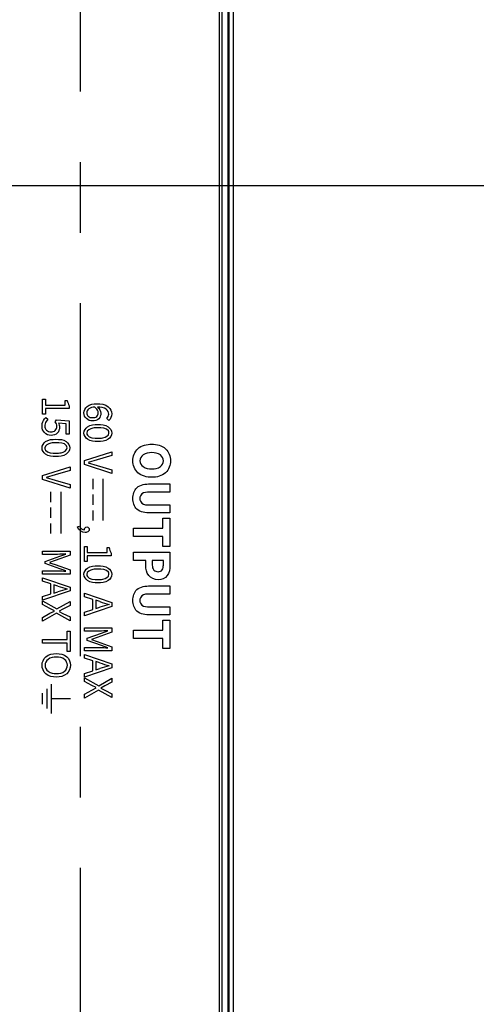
# Model space of a CAD drawing. Header units: inches. Extents: x 0 to 34, y 0 to 22.
# Tile 10 of 52: x 6.8 to 7.7, y 9.3 to 11.3. Entities that reach past the tile are written whole.
import ezdxf

# ---------------------------------------------------------------- set-up
doc = ezdxf.new("R2010")
doc.units = ezdxf.units.IN
doc.header["$LTSCALE"] = 1.87
doc.header["$MEASUREMENT"] = 0
doc.linetypes.add('CENTER', pattern=[0.6, 0.375, -0.075, 0.075, -0.075])
doc.layers.get('0').update_dxf_attribs({"linetype": 'CONTINUOUS'})
for name, color, linetype in [('_LAYER_1_', 7, 'CONTINUOUS'), ('DEFAULT_1', 7, 'CENTER'), ('DIMENSIONS', 7, 'CONTINUOUS')]:
    doc.layers.add(name, color=color, linetype=linetype)
doc.styles.get("Standard").update_dxf_attribs({"font": 'txt', "width": 0.8})
doc.dimstyles.new('DIMSTYLE_1', dxfattribs={"dimtxt": 0.125, "dimasz": 0.18, "dimexe": 0.125, "dimexo": 0.0625, "dimgap": 0.0625, "dimtad": 0, "dimtih": 1, "dimtoh": 1, "dimzin": 0, "dimdsep": 46, "dimtxsty": 'STANDARD', "dimblk": '_FILLED', "dimblk1": '_FILLED', "dimblk2": '_FILLED', "dimcen": 0.09, "dimazin": 0, "dimtp": 0.01, "dimtm": 0.01, "dimtfac": 1, "dimtofl": 0, "dimtmove": 0, "dimatfit": 3, "dimldrblk": '_FILLED', "dimfxl": 1, "dimtolj": 1, "dimtzin": 0, "dimarcsym": 0})
doc.dimstyles.new('DIMSTYLE_2', dxfattribs={"dimtxt": 0.125, "dimasz": 0.18, "dimexe": 0.125, "dimexo": 0.0625, "dimgap": 0.03125, "dimtad": 0, "dimtih": 1, "dimtoh": 1, "dimzin": 0, "dimdsep": 46, "dimtxsty": 'STANDARD', "dimblk": '_FILLED', "dimblk1": '_FILLED', "dimblk2": '_FILLED', "dimcen": 0.09, "dimazin": 0, "dimtp": 0.01, "dimtm": 0.01, "dimtfac": 1, "dimtofl": 0, "dimtmove": 0, "dimatfit": 3, "dimldrblk": '_FILLED', "dimfxl": 1, "dimtolj": 1, "dimtzin": 0, "dimarcsym": 0})

# ---------------------------------------------------------------- blocks, each defined once
blk = doc.blocks.new('_FILLED')
at = {"color": 0, "linetype": 'BYBLOCK'}
blk.add_solid([(0, 0), (-1, 0.174), (-1, -0.174)], dxfattribs=at)
blk = doc.blocks.new('*D0')
at = {"layer": 'DIMENSIONS', "color": 2, "linetype": 'CONTINUOUS'}
for p, q in [((5.5749, 11.2587), (5.5749, 15.0739)), ((7.2023, 12.3249), (7.2023, 15.0739)), ((5.5749, 14.9489), (5.2149, 14.9489)), ((7.2023, 14.9489), (7.5623, 14.9489))]:
    blk.add_line(p, q, dxfattribs=at)
at = {"layer": 'DIMENSIONS', "color": 2, "linetype": 'CONTINUOUS', "xscale": 0.18, "yscale": 0.18, "zscale": 0.18}
blk.add_blockref('_FILLED', (5.5749, 14.9489), dxfattribs=at)
at = {"layer": 'DIMENSIONS', "color": 2, "linetype": 'CONTINUOUS', "xscale": 0.18, "yscale": 0.18, "zscale": 0.18, "rotation": 180}
blk.add_blockref('_FILLED', (7.2023, 14.9489), dxfattribs=at)
at = {"layer": 'DIMENSIONS', "color": 2, "linetype": 'CONTINUOUS', "insert": (6.3886, 15.0114), "char_height": 0.125, "width": 1.525, "attachment_point": 2, "line_spacing_factor": 0.9}
blk.add_mtext('(41.34{\\ftxt.shx;\\W1.000000;\\H0.125000; }[1.627])', dxfattribs=at)
blk = doc.blocks.new('*D5')
at = {"layer": 'DIMENSIONS', "color": 2, "linetype": 'CONTINUOUS'}
blk.add_line((7.2368, 12.6989), (7.8898, 12.6989), dxfattribs=at)
at = {"layer": 'DIMENSIONS', "color": 2, "linetype": 'CONTINUOUS', "insert": (7.9523, 12.7614), "char_height": 0.125, "width": 1.425, "attachment_point": 1, "line_spacing_factor": 0.9}
blk.add_mtext('125.60{\\ftxt.shx;\\W1.000000;\\H0.125000; }[4.945]', dxfattribs=at)
blk = doc.blocks.new('*D10')
at = {"layer": 'DIMENSIONS', "color": 2, "linetype": 'CONTINUOUS'}
blk.add_line((6.351, 10.9333), (7.8898, 10.9333), dxfattribs=at)
at = {"layer": 'DIMENSIONS', "color": 2, "linetype": 'CONTINUOUS', "insert": (7.9523, 10.9958), "char_height": 0.125, "width": 1.325, "attachment_point": 1, "line_spacing_factor": 0.9}
blk.add_mtext('80.76{\\ftxt.shx;\\W1.000000;\\H0.125000; }[3.179]', dxfattribs=at)

msp = doc.modelspace()

# ---------------------------------------------------------------- linework, layer by layer
at = {"color": 7, "linetype": 'CONTINUOUS'}
for p, q in [((7.1797, 7.6319), (7.1797, 12.6989)), ((7.1917, 7.6319), (7.1917, 12.6989)), ((7.1747, 7.6634), (7.1747, 12.6674)), ((7.1937, 8.2624), (7.1937, 12.2624)), ((7.2023, 8.2624), (7.2023, 12.2624)), ((7.2024, 8.2624), (7.2024, 12.2624))]:
    msp.add_line(p, q, dxfattribs=at)
at = {"layer": '_LAYER_1_', "color": 40, "linetype": 'CONTINUOUS'}
for p, q in [((6.8231, 10.5089), (6.8288, 10.5089)), ((6.8231, 10.4789), (6.8231, 10.5089)), ((6.8288, 10.5089), (6.8288, 10.4968)), ((6.8288, 10.4968), (6.8679, 10.4968)), ((6.8763, 10.4899), (6.8288, 10.4899)), ((6.8288, 10.4899), (6.8288, 10.4789)), ((6.8679, 10.5064), (6.8723, 10.5064)), ((6.8679, 10.4968), (6.8679, 10.5064)), ((6.8763, 10.4952), (6.8763, 10.4899)), ((6.8288, 10.4789), (6.8231, 10.4789)), ((6.8294, 10.472), (6.8339, 10.4687)), ((6.9549, 10.4665), (6.9507, 10.4703)), ((6.8484, 10.464), (6.8507, 10.4677)), ((6.8507, 10.4677), (6.8763, 10.4659)), ((6.8704, 10.4599), (6.8546, 10.4613)), ((6.8704, 10.4394), (6.8704, 10.4599)), ((6.8763, 10.4659), (6.8763, 10.4394)), ((6.8763, 10.4394), (6.8704, 10.4394)), ((6.9065, 10.3867), (6.9611, 10.4041)), ((6.9611, 10.3968), (6.9316, 10.3879)), ((6.9611, 10.4041), (6.9611, 10.3968)), ((6.8231, 10.3572), (6.8778, 10.3746)), ((6.8778, 10.3746), (6.8778, 10.3673)), ((6.9065, 10.3786), (6.9065, 10.3867)), ((6.9611, 10.3613), (6.9065, 10.3786)), ((6.9316, 10.3879), (6.9135, 10.3827)), ((6.9135, 10.3823), (6.9316, 10.3771)), ((6.9316, 10.3771), (6.9611, 10.3684)), ((6.8231, 10.3491), (6.8231, 10.3572)), ((6.8483, 10.3584), (6.8302, 10.3532)), ((6.8302, 10.3528), (6.8483, 10.3476)), ((6.8778, 10.3673), (6.8483, 10.3584)), ((6.9229, 10.3505), (6.9229, 10.3302)), ((6.9432, 10.3505), (6.9432, 10.2676)), ((6.9611, 10.3684), (6.9611, 10.3613)), ((6.8778, 10.3318), (6.8231, 10.3491)), ((6.8483, 10.3476), (6.8778, 10.3389)), ((6.8778, 10.3389), (6.8778, 10.3318)), ((7.0372, 10.3403), (7.0761, 10.3403)), ((7.0761, 10.3403), (7.0761, 10.3239)), ((6.8391, 10.3245), (6.8391, 10.3043)), ((6.8594, 10.3245), (6.8594, 10.2416)), ((6.9229, 10.3191), (6.9229, 10.2989)), ((7.0761, 10.3239), (7.0356, 10.3239)), ((6.8391, 10.2932), (6.8391, 10.273)), ((7.0356, 10.2985), (7.0761, 10.2985)), ((7.0761, 10.2985), (7.0761, 10.2827)), ((6.9229, 10.2878), (6.9229, 10.2676)), ((7.0761, 10.2827), (7.0372, 10.2827)), ((6.8391, 10.2618), (6.8391, 10.2416)), ((6.8923, 10.2548), (6.8963, 10.2565)), ((7.0623, 10.272), (7.0761, 10.272)), ((7.0623, 10.2521), (7.0623, 10.272)), ((7.0761, 10.272), (7.0761, 10.2159)), ((6.9065, 10.249), (6.9064, 10.2498)), ((7.0037, 10.2521), (7.0623, 10.2521)), ((7.0037, 10.2357), (7.0037, 10.2521)), ((7.0623, 10.2357), (7.0037, 10.2357)), ((7.0623, 10.2159), (7.0623, 10.2357)), ((6.9065, 10.2163), (6.9121, 10.2163)), ((6.9065, 10.1863), (6.9065, 10.2163)), ((6.9121, 10.2163), (6.9121, 10.2041)), ((6.9513, 10.2138), (6.9557, 10.2138)), ((6.9513, 10.2041), (6.9513, 10.2138)), ((7.0761, 10.2159), (7.0623, 10.2159)), ((6.8231, 10.2068), (6.8778, 10.2068)), ((6.8231, 10.2004), (6.8231, 10.2068)), ((6.8532, 10.2004), (6.8231, 10.2004)), ((6.8286, 10.1861), (6.8572, 10.1966)), ((6.8778, 10.1986), (6.8484, 10.188)), ((6.8572, 10.1966), (6.8693, 10.2009)), ((6.8778, 10.2068), (6.8778, 10.1986)), ((6.9121, 10.2041), (6.9513, 10.2041)), ((6.9596, 10.1973), (6.9121, 10.1973)), ((6.9121, 10.1973), (6.9121, 10.1863)), ((6.9596, 10.2025), (6.9596, 10.1973)), ((7.0037, 10.2046), (7.0761, 10.2046)), ((7.0037, 10.1882), (7.0037, 10.2046)), ((7.0761, 10.2046), (7.0761, 10.1782)), ((6.8286, 10.1821), (6.8286, 10.1861)), ((6.8572, 10.1716), (6.8286, 10.1821)), ((6.8484, 10.188), (6.8373, 10.1841)), ((6.8373, 10.1838), (6.8484, 10.1799)), ((6.8484, 10.1799), (6.8778, 10.1694)), ((6.9121, 10.1863), (6.9065, 10.1863)), ((7.0282, 10.1882), (7.0037, 10.1882)), ((7.0282, 10.1782), (7.0282, 10.1882)), ((7.0631, 10.1882), (7.0412, 10.1882)), ((7.0412, 10.1882), (7.0412, 10.1792)), ((7.0631, 10.1792), (7.0631, 10.1882)), ((6.8231, 10.1679), (6.8532, 10.1679)), ((6.8231, 10.1613), (6.8231, 10.1679)), ((6.8778, 10.1613), (6.8231, 10.1613)), ((6.8693, 10.1673), (6.8572, 10.1716)), ((6.8778, 10.1694), (6.8778, 10.1613)), ((6.8231, 10.1539), (6.8778, 10.1354)), ((6.8231, 10.1468), (6.8231, 10.1539)), ((6.8398, 10.1416), (6.8231, 10.1468)), ((6.8398, 10.1217), (6.8398, 10.1416)), ((6.8537, 10.1372), (6.8454, 10.1398)), ((6.8454, 10.1398), (6.8454, 10.1234)), ((6.8778, 10.1354), (6.8778, 10.1276)), ((7.0372, 10.1377), (7.0761, 10.1377)), ((7.0761, 10.1377), (7.0761, 10.1214)), ((6.8778, 10.1276), (6.8231, 10.1091)), ((6.8231, 10.1164), (6.8398, 10.1217)), ((6.8231, 10.1091), (6.8231, 10.1164)), ((6.8454, 10.1234), (6.8537, 10.126)), ((6.9065, 10.1232), (6.9611, 10.1047)), ((6.9065, 10.1161), (6.9065, 10.1232)), ((6.9231, 10.1108), (6.9065, 10.1161)), ((7.0761, 10.1214), (7.0356, 10.1214)), ((6.8231, 10.1077), (6.8514, 10.0918)), ((6.8231, 10.1004), (6.8231, 10.1077)), ((6.8379, 10.0925), (6.8231, 10.1004)), ((6.8514, 10.0918), (6.8778, 10.1067)), ((6.8778, 10.099), (6.8638, 10.0915)), ((6.8778, 10.1067), (6.8778, 10.099)), ((6.9611, 10.0968), (6.9065, 10.0784)), ((6.9231, 10.0909), (6.9231, 10.1108)), ((6.937, 10.1064), (6.9287, 10.1091)), ((6.9287, 10.1091), (6.9287, 10.0927)), ((6.9611, 10.1047), (6.9611, 10.0968)), ((6.851, 10.0834), (6.8231, 10.0674)), ((6.8231, 10.0751), (6.8379, 10.0832)), ((6.8466, 10.0882), (6.8379, 10.0925)), ((6.8379, 10.0832), (6.8466, 10.0878)), ((6.8778, 10.0685), (6.851, 10.0834)), ((6.8638, 10.0915), (6.8559, 10.0873)), ((6.8559, 10.0869), (6.8638, 10.0831)), ((6.8638, 10.0831), (6.8778, 10.0759)), ((6.9065, 10.0857), (6.9231, 10.0909)), ((6.9065, 10.0784), (6.9065, 10.0857)), ((6.9287, 10.0927), (6.937, 10.0953)), ((7.0356, 10.096), (7.0761, 10.096)), ((7.0761, 10.0802), (7.0372, 10.0802)), ((7.0761, 10.096), (7.0761, 10.0802)), ((6.8231, 10.0674), (6.8231, 10.0751)), ((6.8778, 10.0759), (6.8778, 10.0685)), ((7.0623, 10.0695), (7.0761, 10.0695)), ((7.0623, 10.0495), (7.0623, 10.0695)), ((7.0761, 10.0695), (7.0761, 10.0133)), ((6.8719, 10.0475), (6.8778, 10.0475)), ((6.8719, 10.0309), (6.8719, 10.0475)), ((6.8778, 10.0475), (6.8778, 10.0075)), ((6.9065, 10.0543), (6.9611, 10.0543)), ((6.9065, 10.0478), (6.9065, 10.0543)), ((6.9365, 10.0478), (6.9065, 10.0478)), ((6.912, 10.0335), (6.9405, 10.044)), ((6.9611, 10.046), (6.9318, 10.0354)), ((6.9405, 10.044), (6.9527, 10.0483)), ((6.9611, 10.0543), (6.9611, 10.046)), ((7.0037, 10.0495), (7.0623, 10.0495)), ((7.0037, 10.0332), (7.0037, 10.0495)), ((6.8231, 10.0309), (6.8719, 10.0309)), ((6.8231, 10.024), (6.8231, 10.0309)), ((6.8719, 10.024), (6.8231, 10.024)), ((6.8719, 10.0075), (6.8719, 10.024)), ((6.912, 10.0295), (6.912, 10.0335)), ((6.9405, 10.019), (6.912, 10.0295)), ((6.9318, 10.0354), (6.9206, 10.0315)), ((6.9206, 10.0312), (6.9318, 10.0274)), ((6.9318, 10.0274), (6.9611, 10.0169)), ((6.9527, 10.0147), (6.9405, 10.019)), ((7.0623, 10.0332), (7.0037, 10.0332)), ((7.0623, 10.0133), (7.0623, 10.0332)), ((6.8778, 10.0075), (6.8719, 10.0075)), ((6.9065, 10.0153), (6.9365, 10.0153)), ((6.9065, 10.0087), (6.9065, 10.0153)), ((6.9611, 10.0087), (6.9065, 10.0087)), ((6.9065, 10.0013), (6.9611, 9.9828)), ((6.9065, 9.9943), (6.9065, 10.0013)), ((6.9611, 10.0169), (6.9611, 10.0087)), ((7.0761, 10.0133), (7.0623, 10.0133)), ((6.9231, 9.989), (6.9065, 9.9943)), ((6.9231, 9.9691), (6.9231, 9.989)), ((6.937, 9.9846), (6.9287, 9.9873)), ((6.9287, 9.9873), (6.9287, 9.9709)), ((6.9611, 9.9828), (6.9611, 9.975)), ((6.9611, 9.975), (6.9065, 9.9565)), ((6.9065, 9.9639), (6.9231, 9.9691)), ((6.9065, 9.9565), (6.9065, 9.9639)), ((6.9287, 9.9709), (6.937, 9.9734)), ((6.8406, 9.9424), (6.8406, 9.8843)), ((6.9065, 9.9551), (6.9347, 9.9392)), ((6.9065, 9.9478), (6.9065, 9.9551)), ((6.9212, 9.9399), (6.9065, 9.9478)), ((6.9299, 9.9356), (6.9212, 9.9399)), ((6.9347, 9.9392), (6.9611, 9.9541)), ((6.9611, 9.9464), (6.9471, 9.9389)), ((6.9611, 9.9541), (6.9611, 9.9464)), ((6.8221, 9.9243), (6.8221, 9.9025)), ((6.8314, 9.9329), (6.8314, 9.8938)), ((6.9344, 9.9308), (6.9065, 9.9149)), ((6.9065, 9.9225), (6.9212, 9.9306)), ((6.9065, 9.9149), (6.9065, 9.9225)), ((6.9212, 9.9306), (6.9299, 9.9353)), ((6.9611, 9.9159), (6.9344, 9.9308)), ((6.9471, 9.9389), (6.9392, 9.9347)), ((6.9392, 9.9343), (6.9471, 9.9305)), ((6.9471, 9.9305), (6.9611, 9.9233)), ((6.9611, 9.9233), (6.9611, 9.9159)), ((6.8788, 9.9134), (6.8406, 9.9134))]:
    msp.add_line(p, q, dxfattribs=at)
for centre, radius, start, end in [((7.0149, 10.6515), 0.539, 252.5973, 254.6367), ((7.0149, 9.6117), 0.539, 105.3633, 107.4027), ((7.1, 10.6268), 0.5453, 252.6091, 254.6249), ((7.0992, 9.578), 0.5421, 105.3731, 107.4009), ((7.0992, 10.5019), 0.5421, 252.5991, 254.6269), ((7.1, 9.4531), 0.5453, 105.3751, 107.3909)]:
    msp.add_arc(centre, radius, start, end, dxfattribs=at)
for points in [[(6.8723, 10.5064), (6.873, 10.5025), (6.8742, 10.4986), (6.8763, 10.4952)], [(6.9323, 10.4931), (6.9359, 10.4901), (6.9389, 10.4854), (6.9389, 10.4807)], [(6.9507, 10.4703), (6.9532, 10.4724), (6.9548, 10.4759), (6.9548, 10.4791)], [(6.9606, 10.4793), (6.9606, 10.4747), (6.9584, 10.4697), (6.9549, 10.4665)], [(6.8516, 10.4549), (6.8516, 10.4581), (6.8501, 10.4613), (6.8484, 10.464)], [(6.8546, 10.4613), (6.8559, 10.4589), (6.8568, 10.456), (6.8568, 10.4532)], [(6.9079, 10.2439), (6.9015, 10.2439), (6.8948, 10.249), (6.8923, 10.2548)], [(6.8963, 10.2565), (6.898, 10.2527), (6.9022, 10.249), (6.9065, 10.249)], [(6.9064, 10.2498), (6.9064, 10.2521), (6.9088, 10.2548), (6.9111, 10.2548)], [(6.9111, 10.2548), (6.9135, 10.2548), (6.916, 10.252), (6.916, 10.2497)], [(6.9557, 10.2138), (6.9564, 10.2098), (6.9576, 10.2059), (6.9596, 10.2025)], [(6.8693, 10.2013), (6.864, 10.2009), (6.8586, 10.2004), (6.8532, 10.2004)], [(6.8532, 10.1679), (6.8586, 10.1679), (6.864, 10.1673), (6.8693, 10.167)], [(6.9527, 10.0487), (6.9473, 10.0483), (6.9419, 10.0478), (6.9365, 10.0478)], [(6.9365, 10.0153), (6.9419, 10.0153), (6.9473, 10.0147), (6.9527, 10.0144)]]:
    msp.add_open_spline(points, degree=3, dxfattribs=at)
for points, knots in [([(6.9055, 10.4813), (6.9055, 10.4861), (6.9116, 10.498), (6.9244, 10.4996), (6.931, 10.4996)], [0, 0, 0, 0, 0.422313, 1, 1, 1, 1]), ([(6.9268, 10.4929), (6.9227, 10.4926), (6.9149, 10.4916), (6.9109, 10.4843), (6.9109, 10.4813)], [0, 0, 0, 0, 0.578177, 1, 1, 1, 1]), ([(6.9338, 10.4818), (6.9338, 10.4827), (6.9331, 10.4872), (6.9297, 10.4908), (6.9268, 10.4929)], [0, 0, 0, 0, 0.198816, 1, 1, 1, 1]), ([(6.931, 10.4996), (6.9389, 10.4996), (6.9536, 10.4981), (6.9606, 10.4846), (6.9606, 10.4793)], [0, 0, 0, 0, 0.601425, 1, 1, 1, 1]), ([(6.9548, 10.4791), (6.9548, 10.4827), (6.9492, 10.4925), (6.9383, 10.493), (6.9323, 10.4931)], [0, 0, 0, 0, 0.374741, 1, 1, 1, 1]), ([(6.8221, 10.4546), (6.8221, 10.4565), (6.8227, 10.463), (6.8262, 10.4689), (6.8294, 10.472)], [0, 0, 0, 0, 0.303196, 1, 1, 1, 1]), ([(6.8339, 10.4687), (6.8314, 10.4662), (6.8283, 10.4617), (6.8278, 10.4567), (6.8278, 10.4553)], [0, 0, 0, 0, 0.712328, 1, 1, 1, 1]), ([(6.9225, 10.4655), (6.9181, 10.4655), (6.9091, 10.4684), (6.9055, 10.4772), (6.9055, 10.4813)], [0, 0, 0, 0, 0.522576, 1, 1, 1, 1]), ([(6.9109, 10.4813), (6.9109, 10.4788), (6.9137, 10.4733), (6.9196, 10.472), (6.9225, 10.472)], [0, 0, 0, 0, 0.452707, 1, 1, 1, 1]), ([(6.9225, 10.472), (6.9254, 10.472), (6.9316, 10.4731), (6.9338, 10.4792), (6.9338, 10.4818)], [0, 0, 0, 0, 0.517841, 1, 1, 1, 1]), ([(6.9389, 10.4807), (6.9389, 10.4768), (6.9362, 10.4676), (6.9269, 10.4655), (6.9225, 10.4655)], [0, 0, 0, 0, 0.475312, 1, 1, 1, 1]), ([(6.8401, 10.4367), (6.8353, 10.4367), (6.8254, 10.4404), (6.8221, 10.4502), (6.8221, 10.4546)], [0, 0, 0, 0, 0.520334, 1, 1, 1, 1]), ([(6.8278, 10.4553), (6.8278, 10.4523), (6.8302, 10.4458), (6.8368, 10.4436), (6.8399, 10.4436)], [0, 0, 0, 0, 0.484072, 1, 1, 1, 1]), ([(6.8399, 10.4436), (6.843, 10.4436), (6.8496, 10.4454), (6.8516, 10.452), (6.8516, 10.4549)], [0, 0, 0, 0, 0.509639, 1, 1, 1, 1]), ([(6.8568, 10.4532), (6.8568, 10.4491), (6.8542, 10.4396), (6.8446, 10.4367), (6.8401, 10.4367)], [0, 0, 0, 0, 0.476579, 1, 1, 1, 1]), ([(6.9055, 10.4414), (6.9055, 10.4462), (6.9132, 10.458), (6.9262, 10.4585), (6.9332, 10.4585)], [0, 0, 0, 0, 0.40705, 1, 1, 1, 1]), ([(6.9332, 10.4518), (6.9298, 10.4518), (6.9219, 10.452), (6.911, 10.4466), (6.911, 10.4414)], [0, 0, 0, 0, 0.393014, 1, 1, 1, 1]), ([(6.9332, 10.4585), (6.9402, 10.4585), (6.9531, 10.458), (6.9606, 10.4462), (6.9606, 10.4414)], [0, 0, 0, 0, 0.592444, 1, 1, 1, 1]), ([(6.9551, 10.4414), (6.9551, 10.4429), (6.9523, 10.4518), (6.9404, 10.4518), (6.9332, 10.4518)], [0, 0, 0, 0, 0.170603, 1, 1, 1, 1]), ([(6.8221, 10.4119), (6.8221, 10.4167), (6.8299, 10.4285), (6.8428, 10.429), (6.8499, 10.429)], [0, 0, 0, 0, 0.407059, 1, 1, 1, 1]), ([(6.8499, 10.429), (6.8568, 10.429), (6.8698, 10.4285), (6.8773, 10.4167), (6.8773, 10.4119)], [0, 0, 0, 0, 0.592435, 1, 1, 1, 1]), ([(6.9332, 10.4244), (6.9262, 10.4244), (6.9133, 10.4249), (6.9055, 10.4366), (6.9055, 10.4414)], [0, 0, 0, 0, 0.593981, 1, 1, 1, 1]), ([(6.911, 10.4414), (6.911, 10.44), (6.914, 10.431), (6.9259, 10.4311), (6.9332, 10.4311)], [0, 0, 0, 0, 0.168, 1, 1, 1, 1]), ([(6.9332, 10.4311), (6.9365, 10.4311), (6.9444, 10.4309), (6.9551, 10.4363), (6.9551, 10.4414)], [0, 0, 0, 0, 0.395893, 1, 1, 1, 1]), ([(6.9606, 10.4414), (6.9606, 10.4367), (6.953, 10.4249), (6.9402, 10.4244), (6.9332, 10.4244)], [0, 0, 0, 0, 0.406513, 1, 1, 1, 1]), ([(6.8499, 10.3949), (6.8428, 10.3949), (6.8299, 10.3954), (6.8221, 10.4071), (6.8221, 10.4119)], [0, 0, 0, 0, 0.593998, 1, 1, 1, 1]), ([(6.8499, 10.4223), (6.8465, 10.4223), (6.8386, 10.4225), (6.8276, 10.4171), (6.8276, 10.4119)], [0, 0, 0, 0, 0.393014, 1, 1, 1, 1]), ([(6.8276, 10.4119), (6.8276, 10.4105), (6.8307, 10.4015), (6.8426, 10.4016), (6.8499, 10.4016)], [0, 0, 0, 0, 0.167976, 1, 1, 1, 1]), ([(6.8718, 10.4119), (6.8718, 10.4134), (6.8689, 10.4223), (6.857, 10.4223), (6.8499, 10.4223)], [0, 0, 0, 0, 0.170603, 1, 1, 1, 1]), ([(6.8499, 10.4016), (6.8532, 10.4016), (6.861, 10.4015), (6.8718, 10.4068), (6.8718, 10.4119)], [0, 0, 0, 0, 0.395907, 1, 1, 1, 1]), ([(6.8773, 10.4119), (6.8773, 10.4072), (6.8697, 10.3954), (6.8568, 10.3949), (6.8499, 10.3949)], [0, 0, 0, 0, 0.406495, 1, 1, 1, 1]), ([(7.0024, 10.3864), (7.0024, 10.395), (7.0102, 10.4147), (7.0305, 10.4193), (7.0402, 10.4193)], [0, 0, 0, 0, 0.4683, 1, 1, 1, 1]), ([(7.0402, 10.4193), (7.0499, 10.4193), (7.0701, 10.4146), (7.0774, 10.3949), (7.0774, 10.3864)], [0, 0, 0, 0, 0.530362, 1, 1, 1, 1]), ([(7.0402, 10.4025), (7.0342, 10.4025), (7.0229, 10.4013), (7.0164, 10.3909), (7.0164, 10.3864)], [0, 0, 0, 0, 0.572241, 1, 1, 1, 1]), ([(7.0633, 10.3864), (7.0633, 10.3908), (7.0573, 10.4013), (7.0461, 10.4025), (7.0402, 10.4025)], [0, 0, 0, 0, 0.43008, 1, 1, 1, 1]), ([(7.0402, 10.3535), (7.0305, 10.3535), (7.0102, 10.3581), (7.0024, 10.3778), (7.0024, 10.3864)], [0, 0, 0, 0, 0.531237, 1, 1, 1, 1]), ([(7.0164, 10.3864), (7.0164, 10.3819), (7.0229, 10.3714), (7.0343, 10.3703), (7.0402, 10.3703)], [0, 0, 0, 0, 0.428483, 1, 1, 1, 1]), ([(7.0402, 10.3703), (7.046, 10.3703), (7.0573, 10.3714), (7.0633, 10.382), (7.0633, 10.3864)], [0, 0, 0, 0, 0.569176, 1, 1, 1, 1]), ([(7.0774, 10.3864), (7.0774, 10.3778), (7.0701, 10.3581), (7.0498, 10.3535), (7.0402, 10.3535)], [0, 0, 0, 0, 0.470588, 1, 1, 1, 1]), ([(7.0024, 10.3114), (7.0024, 10.3191), (7.0084, 10.338), (7.028, 10.3403), (7.0372, 10.3403)], [0, 0, 0, 0, 0.455115, 1, 1, 1, 1]), ([(7.0372, 10.2827), (7.028, 10.2827), (7.0084, 10.2848), (7.0024, 10.3038), (7.0024, 10.3114)], [0, 0, 0, 0, 0.545786, 1, 1, 1, 1]), ([(7.0356, 10.3239), (7.0305, 10.3239), (7.0205, 10.324), (7.0164, 10.3148), (7.0164, 10.3114)], [0, 0, 0, 0, 0.598259, 1, 1, 1, 1]), ([(7.0164, 10.3114), (7.0164, 10.3079), (7.0204, 10.2986), (7.0305, 10.2985), (7.0356, 10.2985)], [0, 0, 0, 0, 0.404618, 1, 1, 1, 1]), ([(6.916, 10.2497), (6.916, 10.2473), (6.9125, 10.244), (6.909, 10.2439), (6.9079, 10.2439)], [0, 0, 0, 0, 0.677354, 1, 1, 1, 1]), ([(6.9055, 10.1607), (6.9055, 10.1655), (6.9132, 10.1773), (6.9262, 10.1778), (6.9332, 10.1778)], [0, 0, 0, 0, 0.407059, 1, 1, 1, 1]), ([(6.9332, 10.1778), (6.9402, 10.1778), (6.9531, 10.1773), (6.9606, 10.1655), (6.9606, 10.1607)], [0, 0, 0, 0, 0.592435, 1, 1, 1, 1]), ([(7.0528, 10.1499), (7.0459, 10.1499), (7.031, 10.1561), (7.0282, 10.1713), (7.0282, 10.1782)], [0, 0, 0, 0, 0.49634, 1, 1, 1, 1]), ([(7.0412, 10.1792), (7.0412, 10.1757), (7.0423, 10.1681), (7.0497, 10.1659), (7.0528, 10.1659)], [0, 0, 0, 0, 0.531587, 1, 1, 1, 1]), ([(7.0528, 10.1659), (7.0557, 10.1659), (7.0627, 10.1685), (7.0631, 10.1758), (7.0631, 10.1792)], [0, 0, 0, 0, 0.460496, 1, 1, 1, 1]), ([(7.0761, 10.1782), (7.0761, 10.1713), (7.0745, 10.156), (7.0594, 10.1499), (7.0528, 10.1499)], [0, 0, 0, 0, 0.508423, 1, 1, 1, 1]), ([(6.9332, 10.1437), (6.9262, 10.1437), (6.9133, 10.1442), (6.9055, 10.1559), (6.9055, 10.1607)], [0, 0, 0, 0, 0.593998, 1, 1, 1, 1]), ([(6.9332, 10.1711), (6.9298, 10.1711), (6.9219, 10.1712), (6.911, 10.1659), (6.911, 10.1607)], [0, 0, 0, 0, 0.393014, 1, 1, 1, 1]), ([(6.911, 10.1607), (6.911, 10.1592), (6.914, 10.1503), (6.9259, 10.1503), (6.9332, 10.1503)], [0, 0, 0, 0, 0.168, 1, 1, 1, 1]), ([(6.9551, 10.1607), (6.9551, 10.1622), (6.9523, 10.1711), (6.9404, 10.1711), (6.9332, 10.1711)], [0, 0, 0, 0, 0.170603, 1, 1, 1, 1]), ([(6.9332, 10.1503), (6.9365, 10.1503), (6.9444, 10.1502), (6.9551, 10.1556), (6.9551, 10.1607)], [0, 0, 0, 0, 0.395893, 1, 1, 1, 1]), ([(6.9606, 10.1607), (6.9606, 10.1559), (6.953, 10.1441), (6.9402, 10.1437), (6.9332, 10.1437)], [0, 0, 0, 0, 0.406495, 1, 1, 1, 1]), ([(7.0024, 10.1088), (7.0024, 10.1165), (7.0084, 10.1355), (7.028, 10.1377), (7.0372, 10.1377)], [0, 0, 0, 0, 0.455108, 1, 1, 1, 1]), ([(7.0356, 10.1214), (7.0305, 10.1214), (7.0205, 10.1215), (7.0164, 10.1123), (7.0164, 10.1088)], [0, 0, 0, 0, 0.598284, 1, 1, 1, 1]), ([(7.0372, 10.0802), (7.028, 10.0802), (7.0084, 10.0823), (7.0024, 10.1012), (7.0024, 10.1088)], [0, 0, 0, 0, 0.545774, 1, 1, 1, 1]), ([(7.0164, 10.1088), (7.0164, 10.1054), (7.0204, 10.0961), (7.0305, 10.096), (7.0356, 10.096)], [0, 0, 0, 0, 0.404643, 1, 1, 1, 1]), ([(6.8221, 9.9799), (6.8221, 9.986), (6.8286, 10.0002), (6.8434, 10.0033), (6.8507, 10.0033)], [0, 0, 0, 0, 0.458511, 1, 1, 1, 1]), ([(6.8507, 10.0033), (6.8579, 10.0033), (6.8726, 10.0002), (6.8788, 9.986), (6.8788, 9.9799)], [0, 0, 0, 0, 0.53951, 1, 1, 1, 1]), ([(6.8507, 9.9565), (6.8434, 9.9565), (6.8286, 9.9595), (6.8221, 9.9737), (6.8221, 9.9799)], [0, 0, 0, 0, 0.542356, 1, 1, 1, 1]), ([(6.8507, 9.9961), (6.845, 9.9961), (6.834, 9.9946), (6.8282, 9.9843), (6.8282, 9.9799)], [0, 0, 0, 0, 0.560567, 1, 1, 1, 1]), ([(6.8282, 9.9799), (6.8282, 9.9754), (6.8341, 9.9652), (6.845, 9.9637), (6.8507, 9.9637)], [0, 0, 0, 0, 0.438266, 1, 1, 1, 1]), ([(6.8727, 9.9799), (6.8727, 9.9843), (6.8672, 9.9946), (6.8563, 9.9961), (6.8507, 9.9961)], [0, 0, 0, 0, 0.441793, 1, 1, 1, 1]), ([(6.8507, 9.9637), (6.8563, 9.9637), (6.8672, 9.9652), (6.8727, 9.9755), (6.8727, 9.9799)], [0, 0, 0, 0, 0.559392, 1, 1, 1, 1]), ([(6.8788, 9.9799), (6.8788, 9.9737), (6.8725, 9.9596), (6.8579, 9.9565), (6.8507, 9.9565)], [0, 0, 0, 0, 0.460121, 1, 1, 1, 1])]:
    msp.add_open_spline(points, degree=3, knots=knots, dxfattribs=at)
at = {"layer": 'DEFAULT_1', "color": 7, "linetype": 'CENTER'}
msp.add_line((6.8987, 7.754), (6.8987, 12.4273), dxfattribs=at)

# ---------------------------------------------------------------- dimensions: what is measured, and where the dimension line sits
at = {"layer": 'DIMENSIONS', "color": 2, "linetype": 'CONTINUOUS'}
dim = msp.add_linear_dim(base=(7.2023, 14.9489), p1=(5.5749, 11.1962), p2=(7.2023, 12.2624), text='(<>)', dimstyle='DIMSTYLE_1', dxfattribs=at)
dim.commit()
dim.dimension.update_dxf_attribs({"geometry": '*D0', "text_midpoint": (6.3886, 14.9489), "dimtype": 160})
for feature_location, offset, origin, picture, middle in [((7.2368, 12.6989), (0.653, 0), (5.6057, 7.754), '*D5', (8.6648, 12.6989)), ((6.351, 10.9333), (1.5388, 0), (6.2885, 7.754), '*D10', (8.6148, 10.9333))]:
    dim = msp.add_ordinate_dim(feature_location=feature_location, offset=offset, dtype=0, origin=origin, dimstyle='DIMSTYLE_2', dxfattribs=at)
    dim.commit()
    dim.dimension.update_dxf_attribs({"geometry": picture, "text_midpoint": middle})

doc.saveas('drawing.dxf')
